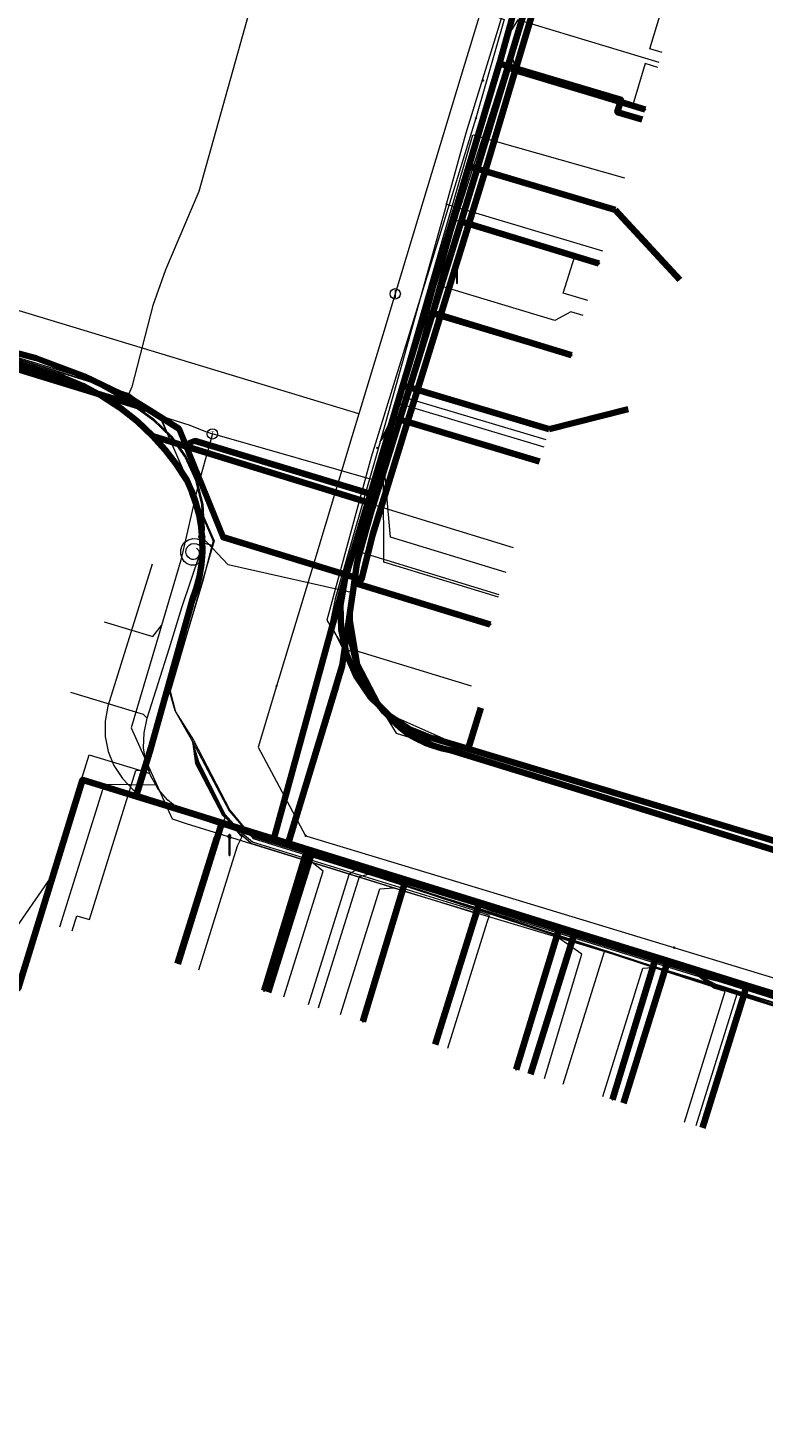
# Model space of a CAD drawing. Extents: x 152558 to 154479, y 462974 to 463683.
# Tile 27 of 256: x 152824 to 152852, y 463467 to 463521. Entities that reach past the tile are written whole.
import ezdxf
from ezdxf.enums import TextEntityAlignment as Align
from ezdxf.lldxf.tags import DXFTag

# ---------------------------------------------------------------- set-up
doc = ezdxf.new("R2010")
doc.units = 0
doc.header["$LTSCALE"] = 0.2
doc.layers.get('0').update_dxf_attribs({"linetype": 'CONTINUOUS'})
for name, color, linetype, lineweight in [('B-RO-KL-DATA_COAXIAAL_17_ZIGGO BV-G', 90, 'KL-DATA-N', 18), ('B-RO-KL-DATA_COAXIAAL_7_ZIGGO BV-G', 90, 'KL-DATA-N', 18), ('B-RO-KL-DATA_DUCT_ZIGGO BV-G', 90, 'CONTINUOUS', 100), ('B-RO-KL-DATA_EUROFIBER NEDERLAND BV-G', 90, 'KL-DATA-N', 18), ('B-RO-KL-DATA_HULPSTUK_KPN BV-S', 90, 'CONTINUOUS', 25), ('B-RO-KL-DATA_HULPSTUK_REGGEFIBER OPERATOR BV-S', 90, 'CONTINUOUS', 25), ('B-RO-KL-DATA_KABELBED_KPN BV-G', 90, 'CONTINUOUS', 100), ('B-RO-KL-DATA_KABELBED_ZIGGO BV-G', 90, 'CONTINUOUS', 100), ('B-RO-KL-DATA_MANTELBUIS_PVC_1.25_KPN BV-G', 90, 'CONTINUOUS', 100), ('B-RO-KL-DATA_MANTELBUIS_PVC_1_KPN BV-G', 90, 'CONTINUOUS', 100), ('B-RO-KL-DATA_MANTELBUIS_ZIGGO BV-G', 90, 'CONTINUOUS', 100), ('B-RO-KL-DATA_REGGEFIBER OPERATOR BV-G', 90, 'KL-DATA-N', 18), ('B-RO-KL-ET_LS_400 V_STEDIN NETBEHEER BV-G', 190, 'KL-LS-N', 18), ('B-RO-KL-ET_LS_GEMEENTE AMERSFOORT-S', 190, 'CONTINUOUS', 25), ('B-RO-KL-ET_LS_HULPSTUK_STEDIN NETBEHEER BV-S', 190, 'CONTINUOUS', 25), ('B-RO-KL-GAS_LD_HULPSTUK_STEDIN NETBEHEER BV-S', 50, 'CONTINUOUS', 25), ('B-RO-KL-GAS_LD_KOPER_22_0.1 BAR_STEDIN NETBEHEER BV-G', 50, 'KL-GAS-LD-N', 18), ('B-RO-KL-GAS_LD_PE_32_0.1 BAR_STEDIN NETBEHEER BV-G', 50, 'KL-GAS-LD-N', 18), ('B-RO-KL-GAS_LD_PVC_110_0.1 BAR_STEDIN NETBEHEER BV-G', 50, 'KL-GAS-LD-N', 18), ('B-RO-KL-GAS_LD_PVC_63_0.1 BAR_STEDIN NETBEHEER BV-G', 50, 'KL-GAS-LD-N', 18), ('B-RO-KL-WATER_100_VITENS-G', 170, 'KL-WATER-N', 18), ('B-RO-KL-WATER_HULPSTUK_VITENS-S', 170, 'CONTINUOUS', 25)]:
    doc.layers.add(name, color=color, linetype=linetype, lineweight=lineweight)
doc.styles.add('NLCS-ISO', font='NLCS-ISO.ttf')
tags = doc.linetypes.add('KL-DATA-N', pattern='A,4,-1,[101,NLCS.SHX,S=0.5,R=0,X=0,Y=0],-1,4,-1,["D",Standard,S=1,R=0,X=-0.25,Y=-0.5],-1.5', length=12.5).pattern_tags.tags
tags[18] = DXFTag(74, 10)
tags = doc.linetypes.add('KL-GAS-LD-N', pattern='A,4,-1,[69,NLCS.SHX,S=0.5,R=0,X=0,Y=0],-1,4,-1,["L",Standard,S=1,R=0,X=0.25,Y=-0.5],-2', length=13).pattern_tags.tags
tags[18] = DXFTag(74, 10)
tags = doc.linetypes.add('KL-LS-N', pattern='A,4,-1,[103,NLCS.SHX,S=0.75,R=0,X=0,Y=0],-1,4,-1,["L",Standard,S=1,R=0,X=0,Y=-0.5],-2', length=13).pattern_tags.tags
tags[18] = DXFTag(74, 10)
doc.linetypes.add('KL-WATER-N', pattern='A,7,-0.5,[168,NLCS.SHX,S=0.75,R=0,X=0.75,Y=0],-2', length=9.5)

# ---------------------------------------------------------------- blocks, each defined once
blk = doc.blocks.new('SKL-WTB_HULP_T STUK-SO')
at = {"color": 0, "linetype": 'ByBlock', "lineweight": 18}
blk.add_circle((0, 0), 1, dxfattribs=at)
at = {"color": 0, "linetype": 'ByBlock', "lineweight": -2, "style": 'NLCS-ISO'}
blk.add_text('T', height=1, dxfattribs=at).set_placement((0, 0), align=Align.MIDDLE_CENTER)
at = {"color": 0, "linetype": 'ByBlock', "lineweight": 18, "style": 'NLCS-ISO', "flags": 1}
for tag, p in [('TYPE', (1.5, 0)), ('OMSCHRIJVING', (1.5, -3)), ('LABEL', (1.5, -1.5))]:
    blk.add_attdef(tag, p, '', height=1, dxfattribs=at)
blk = doc.blocks.new('SKL-WTB_HULP_MOF-SO')
at = {"linetype": 'ByBlock', "lineweight": 18}
h = blk.add_hatch(color=0, dxfattribs=at)
h.dxf.hatch_style = 1
h.paths.add_polyline_path([(-0.5625, 0, 1), (0.5625, 0, 1)])
at = {"color": 0, "linetype": 'ByBlock', "lineweight": 18}
blk.add_circle((0, 0), 0.5625, dxfattribs=at)
at = {"color": 0, "linetype": 'ByBlock', "lineweight": 18, "style": 'NLCS-ISO', "flags": 1}
for tag, p in [('TYPE', (1.5, 0)), ('OMSCHRIJVING', (1.5, -3)), ('LABEL', (1.5, -1.5))]:
    blk.add_attdef(tag, p, '', height=1, dxfattribs=at)
blk = doc.blocks.new('SKL-WTB_HULP_OVERIG-SO')
at = {"color": 0, "linetype": 'ByBlock', "lineweight": 18}
for points in [[(-0.14, 0.14), (0.14, -0.14)], [(0.14, 0.14), (-0.14, -0.14)]]:
    blk.add_lwpolyline(points, dxfattribs=at)
at = {"color": 0, "linetype": 'ByBlock', "lineweight": 18, "style": 'NLCS-ISO', "flags": 1}
for tag, p in [('TYPE', (1.5, 0)), ('OMSCHRIJVING', (1.5, -3)), ('LABEL', (1.5, -1.5))]:
    blk.add_attdef(tag, p, '', height=1, dxfattribs=at)
blk = doc.blocks.new('SKL-WTB_HULP_AFSLUITER-SO')
at = {"color": 0, "linetype": 'ByBlock', "lineweight": 18}
blk.add_lwpolyline([(0, 0.8), (0, -0.8)], dxfattribs=at)
blk.add_circle((0, 0), 1, dxfattribs=at)
at = {"color": 0, "linetype": 'ByBlock', "lineweight": 18, "style": 'NLCS-ISO', "flags": 1}
for tag, p in [('TYPE', (1.5, 0)), ('OMSCHRIJVING', (1.5, -3)), ('LABEL', (1.5, -1.5))]:
    blk.add_attdef(tag, p, '', height=1, dxfattribs=at)
blk = doc.blocks.new('SKL-ET_LS_MAST-SO')
for p, q in [((-0.05, 2.07), (0.05, 2.07)), ((-0.05, -2), (0.05, -2))]:
    blk.add_line(p, q)
for points in [[(-0.18, 1.76), (-0.22, 1.76), (-0.22, 1.84), (-0.18, 1.84), (-0.18, 1.79)], [(-0.18, 1.49), (-0.22, 1.49), (-0.22, 1.57), (-0.18, 1.57), (-0.18, 1.52)], [(-0.18, 1.79), (-0.05, 1.79)], [(-0.18, 1.76), (-0.05, 1.76)], [(-0.18, 1.52), (-0.05, 1.52)], [(-0.18, 1.49), (-0.05, 1.49)], [(-0.05, -2), (-0.05, 2.07)], [(0.05, -2), (0.05, 2.07)], [(0.18, 1.92), (0.05, 1.92)], [(0.18, 1.89), (0.05, 1.89)], [(0.18, 1.66), (0.05, 1.66)], [(0.18, 1.63), (0.05, 1.63)], [(0.18, 1.39), (0.05, 1.39)], [(0.18, 1.36), (0.05, 1.36)], [(0.18, 1.89), (0.22, 1.89), (0.22, 1.97), (0.18, 1.97), (0.18, 1.92)], [(0.18, 1.63), (0.22, 1.63), (0.22, 1.71), (0.18, 1.71), (0.18, 1.66)], [(0.18, 1.36), (0.22, 1.36), (0.22, 1.44), (0.18, 1.44), (0.18, 1.39)]]:
    blk.add_lwpolyline(points)

msp = doc.modelspace()

# ---------------------------------------------------------------- linework, layer by layer
at = {"layer": 'B-RO-KL-DATA_COAXIAAL_17_ZIGGO BV-G', "flags": 128}
msp.add_lwpolyline([(152791.809, 463637.43), (152792.073, 463635.351), (152793.199, 463626.47), (152793.439, 463624.577), (152804.358, 463625.983), (152805.747, 463626.162), (152816.34, 463627.526), (152817.531, 463627.679), (152820.701, 463628.087), (152822.904, 463628.371), (152830.82, 463629.283), (152830.966, 463628.122), (152832.107, 463619.078), (152832.532, 463615.705), (152833.415, 463608.709), (152833.515, 463607.915), (152834.679, 463598.688), (152834.841, 463597.399), (152835.588, 463591.475), (152836.404, 463585.008), (152836.454, 463584.613), (152836.542, 463584.154), (152836.71, 463583.719), (152836.888, 463583.258), (152837.149, 463582.839), (152837.314, 463582.574), (152837.363, 463582.164), (152837.442, 463581.512), (152838.76, 463570.566), (152838.599, 463570.252), (152838.488, 463569.917), (152838.376, 463569.578), (152838.316, 463569.226), (152838.257, 463568.874), (152838.252, 463568.517), (152838.247, 463568.164), (152838.295, 463567.814), (152838.652, 463567.767), (152838.652, 463567.434), (152839.058, 463564.202), (152838.767, 463564.165), (152838.832, 463563.669), (152840.074, 463554.07), (152840.19, 463553.177), (152840.437, 463553.209), (152841.63, 463543.71), (152841.8, 463542.353), (152841.548, 463542.288), (152842.237, 463533.342), (152842.291, 463532.642), (152842.656, 463527.901), (152842.823, 463527.061), (152842.9, 463526.209), (152842.978, 463525.352), (152842.972, 463524.972), (152842.968, 463524.736), (152842.964, 463524.491), (152842.964, 463524.471), (152842.951, 463523.63), (152842.846, 463522.776), (152842.741, 463521.926), (152842.549, 463521.095), (152842.028, 463519.358), (152840.838, 463515.392), (152838.293, 463506.91), (152837.919, 463505.665), (152837.035, 463502.719), (152836.219, 463500), (152836.106, 463499.588), (152836.05, 463499.386), (152835.886, 463498.438), (152835.908, 463497.473), (152836.114, 463496.53), (152836.498, 463495.645), (152837.044, 463494.849), (152837.733, 463494.174), (152838.54, 463493.643), (152839.434, 463493.279), (152840.821, 463492.862), (152856.538, 463488.136)], dxfattribs=at)
at = {"layer": 'B-RO-KL-DATA_COAXIAAL_7_ZIGGO BV-G', "flags": 128}
for points in [[(152829.596, 463484.55), (152830.365, 463487.012), (152831.3, 463490.006), (152833.306, 463489.385), (152836.05, 463499.386), (152836.106, 463499.588), (152836.219, 463500), (152837.035, 463502.719), (152837.919, 463505.665), (152838.293, 463506.91), (152840.838, 463515.392), (152842.028, 463519.358), (152842.549, 463521.095), (152842.741, 463521.926), (152842.846, 463522.776), (152842.951, 463523.63), (152842.964, 463524.471), (152842.964, 463524.491), (152842.968, 463524.736), (152842.97, 463524.854), (152842.653, 463524.851)], [(152842.653, 463524.851), (152842.97, 463524.854), (152842.968, 463524.736), (152842.964, 463524.491), (152842.964, 463524.471), (152842.951, 463523.63), (152842.846, 463522.776), (152842.741, 463521.926), (152842.549, 463521.095), (152842.028, 463519.358), (152840.838, 463515.392), (152838.293, 463506.91), (152837.919, 463505.665), (152837.035, 463502.719), (152836.219, 463500), (152836.106, 463499.588), (152836.05, 463499.386), (152833.306, 463489.385), (152834.797, 463488.923), (152833.09, 463483.458)], [(152842.653, 463524.851), (152842.97, 463524.854), (152842.968, 463524.736), (152842.964, 463524.491), (152842.964, 463524.471), (152842.951, 463523.63), (152842.846, 463522.776), (152842.741, 463521.926), (152842.549, 463521.095), (152842.028, 463519.358), (152840.838, 463515.392), (152838.293, 463506.91), (152837.919, 463505.665), (152837.035, 463502.719), (152836.219, 463500), (152836.106, 463499.588), (152836.05, 463499.386), (152833.306, 463489.385), (152834.797, 463488.923), (152841.255, 463486.922), (152844.941, 463485.78), (152848.534, 463484.667), (152851.59, 463483.72), (152849.872, 463478.22)], [(152842.653, 463524.851), (152842.97, 463524.854), (152842.968, 463524.736), (152842.964, 463524.491), (152842.964, 463524.471), (152842.951, 463523.63), (152842.846, 463522.776), (152842.741, 463521.926), (152842.549, 463521.095), (152842.028, 463519.358), (152840.838, 463515.392), (152838.293, 463506.91), (152837.919, 463505.665), (152837.035, 463502.719), (152836.219, 463500), (152836.106, 463499.588), (152836.05, 463499.386), (152833.306, 463489.385), (152834.797, 463488.923), (152841.255, 463486.922), (152844.941, 463485.78), (152848.534, 463484.667), (152846.818, 463479.174)], [(152842.653, 463524.851), (152842.97, 463524.854), (152842.968, 463524.736), (152842.964, 463524.491), (152842.964, 463524.471), (152842.951, 463523.63), (152842.846, 463522.776), (152842.741, 463521.926), (152842.549, 463521.095), (152842.028, 463519.358), (152840.838, 463515.392), (152838.293, 463506.91), (152837.919, 463505.665), (152837.035, 463502.719), (152836.219, 463500), (152836.106, 463499.588), (152836.05, 463499.386), (152833.306, 463489.385), (152834.797, 463488.923), (152841.255, 463486.922), (152844.941, 463485.78), (152843.227, 463480.291)], [(152842.653, 463524.851), (152842.97, 463524.854), (152842.968, 463524.736), (152842.964, 463524.491), (152842.964, 463524.471), (152842.951, 463523.63), (152842.846, 463522.776), (152842.741, 463521.926), (152842.549, 463521.095), (152842.028, 463519.358), (152840.838, 463515.392), (152838.293, 463506.91), (152837.919, 463505.665), (152837.035, 463502.719), (152836.219, 463500), (152836.106, 463499.588), (152836.05, 463499.386), (152833.306, 463489.385), (152834.797, 463488.923), (152841.255, 463486.922), (152839.543, 463481.442)], [(152842.653, 463524.851), (152842.97, 463524.854), (152842.968, 463524.736), (152842.964, 463524.491), (152842.964, 463524.471), (152842.951, 463523.63), (152842.846, 463522.776), (152842.741, 463521.926), (152842.549, 463521.095), (152842.028, 463519.358), (152840.838, 463515.392), (152838.293, 463506.91), (152837.919, 463505.665), (152837.035, 463502.719), (152836.219, 463500), (152836.106, 463499.588), (152836.05, 463499.386), (152835.886, 463498.438), (152835.908, 463497.473), (152836.114, 463496.53), (152836.498, 463495.645), (152837.044, 463494.849), (152837.733, 463494.174), (152838.54, 463493.643), (152839.434, 463493.279), (152840.821, 463492.862), (152856.538, 463488.136), (152855.279, 463482.577), (152860.971, 463480.813), (152859.245, 463475.287)], [(152842.653, 463524.851), (152842.97, 463524.854), (152842.968, 463524.736), (152842.964, 463524.491), (152842.964, 463524.471), (152842.951, 463523.63), (152842.846, 463522.776), (152842.741, 463521.926), (152842.549, 463521.095), (152842.028, 463519.358), (152840.838, 463515.392), (152838.293, 463506.91), (152837.919, 463505.665), (152837.035, 463502.719), (152836.219, 463500), (152836.106, 463499.588), (152836.05, 463499.386), (152835.886, 463498.438), (152835.908, 463497.473), (152836.114, 463496.53), (152836.498, 463495.645), (152837.044, 463494.849), (152837.733, 463494.174), (152838.54, 463493.643), (152839.434, 463493.279), (152840.821, 463492.862), (152856.538, 463488.136), (152855.279, 463482.577), (152860.971, 463480.813), (152862.835, 463480.236), (152863.482, 463479.972), (152864.072, 463479.6), (152864.589, 463479.13), (152865.017, 463478.578), (152865.341, 463477.96), (152865.554, 463477.295), (152865.647, 463476.602), (152865.619, 463475.905), (152865.47, 463475.224), (152863.296, 463468.264), (152862.718, 463468.444)], [(152842.653, 463524.851), (152842.97, 463524.854), (152842.968, 463524.736), (152842.964, 463524.491), (152842.964, 463524.471), (152842.951, 463523.63), (152842.846, 463522.776), (152842.741, 463521.926), (152842.549, 463521.095), (152842.028, 463519.358), (152840.838, 463515.392), (152838.293, 463506.91), (152838.858, 463506.742), (152843.947, 463505.224), (152847, 463506)], [(152842.653, 463524.851), (152842.97, 463524.854), (152842.968, 463524.736), (152842.964, 463524.491), (152842.964, 463524.471), (152842.951, 463523.63), (152842.846, 463522.776), (152842.741, 463521.926), (152842.549, 463521.095), (152842.028, 463519.358), (152840.838, 463515.392), (152841.479, 463515.2), (152846.492, 463513.706), (152849, 463511)]]:
    msp.add_lwpolyline(points, dxfattribs=at)
at = {"layer": 'B-RO-KL-DATA_DUCT_ZIGGO BV-G', "flags": 128}
msp.add_lwpolyline([(152843.529, 463522.089), (152842.66, 463519.17), (152841.479, 463515.2), (152838.858, 463506.742), (152838.473, 463505.5), (152837.919, 463505.665), (152837.035, 463502.719), (152836.106, 463499.588), (152831.342, 463501.047), (152829.89, 463504.624), (152829.643, 463505.231), (152828.429, 463505.997), (152822.984, 463507.665), (152818.393, 463509.072), (152811.892, 463511.064), (152811.605, 463511.152), (152801.757, 463514.169), (152801.088, 463514.374), (152791.241, 463517.391), (152790.188, 463517.713), (152784.16, 463519.559)], dxfattribs=at)
at = {"layer": 'B-RO-KL-DATA_EUROFIBER NEDERLAND BV-G', "flags": 128}
for points in [[(152571.462, 463494.696), (152614, 463485.4), (152615.1, 463482.7), (152678.5, 463464.8), (152679.7, 463464.8), (152685.6, 463462.8), (152698, 463459.2), (152703.7, 463457.3), (152720.1, 463452.4), (152731.7, 463448.8), (152732.3, 463448.7), (152740.2, 463446.1), (152747.8, 463444.1), (152751.2, 463443), (152751.7, 463443.2), (152755.2, 463454.3), (152761, 463474.3), (152761.9, 463477.7), (152762.9, 463480.9), (152763.8, 463484.5), (152767, 463494.7), (152767.9, 463498.1), (152771.4, 463509.8), (152772.7, 463513.8), (152773, 463514.2), (152773.3, 463514.3), (152777.9, 463512.9), (152778.3, 463513.1), (152778.7, 463514.1), (152780, 463518.5), (152780.5, 463519), (152783.3, 463520.1), (152784, 463520), (152812.4, 463511.4), (152827.7, 463506.6), (152828.9, 463505.7), (152831, 463500.9), (152829.3, 463495.1), (152829.5, 463494.3), (152830.2, 463493.2), (152831.6, 463490.5), (152832.5, 463489.4), (152849.6, 463484.1), (152851.2, 463483.7), (152861.1, 463480.6), (152863.2, 463479.8), (152867, 463476.5), (152873.3, 463475), (152874.7, 463474.9), (152876.8, 463474.9), (152881.9, 463474), (152891.4, 463471.3), (152897.6, 463470.1), (152916, 463466.8), (152936.3, 463462.9), (152942.5, 463461), (152953.3, 463457.5), (152965.2, 463453.3), (152966.3, 463453.1), (152970.6, 463451.7), (152972.3, 463451), (152973.1, 463450), (152970.9, 463430.7), (152971.4, 463430.6), (152977.2, 463429.9), (152982.1, 463429), (152996.4, 463426.6), (153020, 463422.8), (153038, 463419.8), (153049.2, 463418), (153058.3, 463416.6), (153059.7, 463417.6), (153063.1, 463420.1), (153066.7, 463423.6), (153085.6, 463442.6), (153093.4, 463450.7), (153096, 463452.3), (153099.1, 463449.1), (153103.8, 463442.4), (153107.1, 463435.7), (153107.4, 463434.8), (153109.9, 463428.3), (153112, 463421.3), (153112.9, 463413.6), (153112.9, 463407.3), (153113.3, 463406.2), (153113.1, 463402.8), (153112.1, 463396.3), (153110.6, 463390.3), (153110.2, 463388.1), (153111.1, 463387.4), (153112.3, 463387), (153118.7, 463385.3), (153121.5, 463384.9)], [(152571.462, 463494.696), (152614, 463485.4), (152615.1, 463482.7), (152678.5, 463464.8), (152679.7, 463464.8), (152685.6, 463462.8), (152698, 463459.2), (152703.7, 463457.3), (152720.1, 463452.4), (152731.7, 463448.8), (152732.3, 463448.7), (152740.2, 463446.1), (152747.8, 463444.1), (152751.2, 463443), (152751.7, 463443.2), (152755.2, 463454.3), (152761, 463474.3), (152761.9, 463477.7), (152762.9, 463480.9), (152763.8, 463484.5), (152767, 463494.7), (152767.9, 463498.1), (152771.4, 463509.8), (152772.7, 463513.8), (152773, 463514.2), (152773.3, 463514.3), (152777.9, 463512.9), (152778.3, 463513.1), (152778.7, 463514.1), (152780, 463518.5), (152780.5, 463519), (152783.3, 463520.1), (152784, 463520), (152812.4, 463511.4), (152827.7, 463506.6), (152828.9, 463505.7), (152831, 463500.9), (152829.3, 463495.1), (152829.5, 463494.3), (152830.2, 463493.2), (152831.6, 463490.5), (152832.5, 463489.4), (152849.6, 463484.1), (152851.2, 463483.7), (152861.1, 463480.6), (152863.2, 463479.8), (152867, 463476.5), (152873.3, 463475), (152874.7, 463474.9), (152876.8, 463474.9), (152881.9, 463474), (152891.4, 463471.3), (152897.6, 463470.1), (152916, 463466.8), (152936.3, 463462.9), (152936.5, 463462.8)]]:
    msp.add_lwpolyline(points, dxfattribs=at)
at = {"layer": 'B-RO-KL-DATA_KABELBED_KPN BV-G', "flags": 128}
for points in [[(152837.152, 463502.324), (152837.152, 463502.324), (152839.446, 463509.723), (152840.541, 463513.255), (152841.131, 463515.159), (152842.343, 463519.2), (152842.561, 463519.926), (152843.22, 463522.173), (152843.454, 463523.126), (152843.56, 463523.747), (152843.663, 463524.54), (152843.704, 463525.338), (152843.682, 463526.137), (152843.626, 463526.725), (152843.202, 463530.103), (152843.066, 463531.183), (152842.416, 463536.356), (152841.987, 463539.776)], [(152842.338, 463519.202), (152842.561, 463519.926), (152843.22, 463522.173), (152843.454, 463523.126), (152848.804, 463521.412)], [(152842.338, 463519.202), (152842.343, 463519.2), (152847.654, 463517.58)], [(152792.544, 463517.214), (152825.167, 463507.22), (152825.935, 463506.894), (152826.67, 463506.502), (152827.368, 463506.045), (152828.022, 463505.529), (152828.628, 463504.956)], [(152839.446, 463509.723), (152840.541, 463513.255), (152845.869, 463511.632)], [(152839.446, 463509.723), (152844.805, 463508.087)], [(152828.628, 463504.956), (152829.108, 463504.422), (152829.545, 463503.852), (152829.937, 463503.251), (152830.134, 463502.815), (152830.294, 463502.365), (152830.415, 463501.902), (152830.497, 463501.431), (152830.54, 463500.955), (152830.542, 463500.477), (152830.504, 463500), (152830.425, 463499.523), (152830.305, 463499.055), (152830.147, 463498.599), (152828.552, 463492.886), (152827.979, 463491.045), (152833.853, 463489.203)], [(152837.153, 463502.324), (152837.152, 463502.324), (152835.901, 463502.712), (152830.168, 463504.481), (152828.628, 463504.956)], [(152830.168, 463504.481), (152835.901, 463502.712)], [(152836.243, 463498.119), (152836.371, 463498.999), (152836.411, 463499.276), (152836.516, 463500), (152836.534, 463500.12), (152836.565, 463500.245), (152836.807, 463501.208), (152837.152, 463502.324)], [(152839.245, 463493.151), (152838.527, 463493.424), (152837.311, 463494.618), (152836.525, 463496.131), (152836.525, 463496.131), (152836.525, 463496.131), (152836.247, 463497.813), (152836.243, 463498.119), (152836.371, 463498.999), (152836.411, 463499.276), (152841.667, 463497.676)], [(152836.243, 463498.119), (152835.948, 463496.078), (152833.853, 463489.203)], [(152864.825, 463485.179), (152847.883, 463490.436), (152840.173, 463492.799), (152839.827, 463492.874), (152839.488, 463492.975), (152839.157, 463493.101), (152838.836, 463493.251), (152838.527, 463493.424), (152838.189, 463493.686), (152837.872, 463493.973), (152837.579, 463494.285), (152837.311, 463494.618), (152837.07, 463494.972), (152836.858, 463495.344), (152836.676, 463495.731), (152836.525, 463496.131), (152836.525, 463496.131), (152836.525, 463496.131), (152836.406, 463496.542), (152836.32, 463496.961), (152836.266, 463497.386), (152836.247, 463497.813), (152836.243, 463498.119), (152836.243, 463498.12)], [(152833.869, 463489.255), (152835.708, 463495.293)], [(152833.853, 463489.203), (152834.587, 463488.973), (152835.931, 463488.551), (152838.395, 463487.779), (152844.339, 463485.915), (152848.061, 463484.748), (152854.183, 463482.829)], [(152835.931, 463488.551), (152834.587, 463488.973), (152832.927, 463483.514)], [(152835.931, 463488.551), (152838.395, 463487.779), (152836.745, 463482.322)], [(152844.339, 463485.915), (152842.674, 463480.469)], [(152848.061, 463484.749), (152848.061, 463484.748), (152846.396, 463479.306)]]:
    msp.add_lwpolyline(points, dxfattribs=at)
at = {"layer": 'B-RO-KL-DATA_KABELBED_ZIGGO BV-G', "flags": 128}
for points in [[(152842.028, 463519.358), (152842.741, 463521.926), (152842.951, 463523.63), (152842.964, 463524.471)], [(152843.948, 463524.383), (152843.971, 463524.133), (152843.529, 463522.089), (152842.66, 463519.17)], [(152840.838, 463515.392), (152842.028, 463519.358)], [(152842.66, 463519.17), (152841.479, 463515.2)], [(152842.66, 463519.17), (152842.028, 463519.358)], [(152842.66, 463519.17), (152846.724, 463517.958), (152846.58, 463517.479), (152847.543, 463517.192)], [(152838.293, 463506.91), (152840.838, 463515.392)], [(152841.479, 463515.2), (152838.858, 463506.742)], [(152841.479, 463515.2), (152840.838, 463515.392)], [(152846.492, 463513.706), (152841.479, 463515.2)], [(152846.492, 463513.706), (152849, 463511)], [(152823.157, 463508.222), (152824.115, 463507.97), (152825.975, 463507.274), (152827.764, 463506.402), (152828.429, 463505.997)], [(152828.429, 463505.997), (152822.984, 463507.665)], [(152837.919, 463505.665), (152838.293, 463506.91)], [(152838.858, 463506.742), (152838.293, 463506.91)], [(152838.858, 463506.742), (152838.473, 463505.5)], [(152843.947, 463505.224), (152838.858, 463506.742)], [(152828.429, 463505.997), (152829.643, 463505.231), (152829.89, 463504.624)], [(152843.947, 463505.224), (152847, 463506)], [(152836.106, 463499.588), (152836.687, 463499.41), (152837.116, 463501.122), (152838.473, 463505.5)], [(152837.035, 463502.719), (152837.919, 463505.665)], [(152838.473, 463505.5), (152837.919, 463505.665)], [(152843.573, 463503.979), (152838.473, 463505.5)], [(152829.89, 463504.624), (152830.252, 463504.771), (152837.035, 463502.719)], [(152829.89, 463504.624), (152831.342, 463501.047), (152836.106, 463499.588)], [(152836.106, 463499.588), (152837.035, 463502.719)], [(152836.05, 463499.386), (152836.106, 463499.588)], [(152833.306, 463489.385), (152836.05, 463499.386)], [(152840.821, 463492.862), (152839.434, 463493.279), (152838.54, 463493.643), (152837.733, 463494.174), (152837.044, 463494.849), (152836.498, 463495.645), (152836.114, 463496.53), (152835.908, 463497.473), (152835.886, 463498.438), (152836.05, 463499.386)], [(152841.305, 463494.445), (152840.821, 463492.862)], [(152856.538, 463488.136), (152840.821, 463492.862)], [(152815.202, 463478.17), (152817.447, 463485.441), (152823.418, 463483.596), (152825.912, 463491.67), (152831.3, 463490.006)], [(152829.596, 463484.55), (152831.3, 463490.006)], [(152831.3, 463490.006), (152833.306, 463489.385)], [(152833.306, 463489.385), (152834.797, 463488.923)], [(152834.797, 463488.923), (152833.09, 463483.458)], [(152834.797, 463488.923), (152841.255, 463486.922)], [(152839.543, 463481.442), (152841.255, 463486.922)], [(152841.255, 463486.922), (152844.941, 463485.78)], [(152843.227, 463480.291), (152844.941, 463485.78)], [(152844.941, 463485.78), (152848.534, 463484.667)], [(152846.818, 463479.174), (152848.534, 463484.667)], [(152848.534, 463484.667), (152851.59, 463483.72)], [(152849.872, 463478.22), (152851.59, 463483.72)], [(152851.59, 463483.72), (152855.279, 463482.577)]]:
    msp.add_lwpolyline(points, dxfattribs=at)
at = {"layer": 'B-RO-KL-DATA_MANTELBUIS_PVC_1.25_KPN BV-G', "flags": 128}
msp.add_lwpolyline([(152830.168, 463504.481), (152835.901, 463502.712)], dxfattribs=at)
at = {"layer": 'B-RO-KL-DATA_MANTELBUIS_PVC_1_KPN BV-G', "flags": 128}
msp.add_lwpolyline([(152833.869, 463489.255), (152835.708, 463495.293)], dxfattribs=at)
at = {"layer": 'B-RO-KL-DATA_MANTELBUIS_ZIGGO BV-G', "flags": 128}
msp.add_lwpolyline([(152835.167, 463499.875), (152831.342, 463501.047)], dxfattribs=at)
at = {"layer": 'B-RO-KL-DATA_REGGEFIBER OPERATOR BV-G', "flags": 128}
for points in [[(152829.869, 463526.12), (152831.488, 463525.4), (152832.122, 463524.819), (152832.543, 463524.465), (152832.827, 463523.923), (152832.829, 463523.063), (152830.408, 463514.407), (152829.119, 463511.38), (152828.623, 463509.999), (152827.817, 463506.864), (152827.702, 463506.587), (152828.928, 463505.685), (152830.954, 463500.893), (152830.56, 463499.357), (152829.265, 463495.066), (152829.483, 463494.349), (152830.154, 463493.152), (152831.575, 463490.473), (152832.213, 463489.734), (152832.543, 463489.443), (152841.218, 463486.779), (152841.666, 463486.614), (152849.617, 463484.149), (152861.117, 463480.57), (152863.233, 463479.848), (152864.067, 463478.982), (152866.556, 463476.86), (152867.025, 463476.476), (152873.347, 463474.963), (152874.723, 463474.861), (152876.826, 463474.903), (152879.116, 463474.523), (152881.884, 463473.956), (152886.485, 463472.754), (152890.835, 463471.518), (152891.443, 463471.289), (152897.607, 463470.079), (152906.664, 463468.479), (152916.044, 463466.809), (152924.14, 463465.167), (152932.324, 463463.605), (152936.267, 463462.922), (152942.479, 463461.022), (152953.275, 463457.463), (152965.214, 463453.343), (152966.286, 463453.145), (152970.614, 463451.703), (152972.043, 463451.075), (152973.079, 463450.04), (152972.422, 463444.249), (152970.913, 463430.665), (152971.397, 463430.636), (152975.421, 463430.131), (152977.233, 463429.872), (152978.917, 463429.569), (152979.483, 463429.47), (152983.157, 463428.857), (152996.428, 463426.649), (153013.999, 463423.805), (153020.003, 463422.786), (153038.022, 463419.826), (153049.211, 463418.019), (153055.896, 463416.964), (153058.292, 463416.647), (153059.739, 463417.607), (153063.097, 463420.059), (153066.652, 463423.589), (153075.688, 463432.635), (153085.555, 463442.598), (153093.411, 463450.749), (153096.581, 463452.576)], [(152829.869, 463526.12), (152831.488, 463525.4), (152832.122, 463524.819), (152832.543, 463524.465), (152832.827, 463523.923), (152832.829, 463523.063), (152830.408, 463514.407), (152829.119, 463511.38), (152828.623, 463509.999), (152827.817, 463506.864), (152827.702, 463506.587)], [(152829.9, 463526.1), (152831.558, 463525.59), (152831.495, 463525.276), (152831.771, 463524.347), (152836.091, 463522.959), (152841.816, 463521.202), (152842.204, 463521.055), (152841.112, 463517.239)], [(152839.977, 463513.917), (152840.745, 463516.676), (152841.974, 463520.679), (152842.477, 463522.363), (152842.658, 463523.469)], [(152778.969, 463515.078), (152779.998, 463518.497), (152780.549, 463518.968), (152783.261, 463520.147), (152784.03, 463520.001), (152790.425, 463517.98), (152791.423, 463517.722), (152801.335, 463514.699), (152801.972, 463514.546), (152802.874, 463514.226), (152811.62, 463511.608), (152812.38, 463511.41), (152822.166, 463508.327), (152823.117, 463508.012), (152824.554, 463507.571), (152827.702, 463506.587)], [(152841.112, 463517.239), (152837.063, 463504.138), (152835.357, 463497.837), (152838.031, 463493.472), (152860.413, 463486.58), (152870.425, 463483.412), (152876.417, 463481.771), (152876.747, 463481.019), (152875.709, 463475.475), (152875.77, 463475.13)], [(152837.42, 463504.731), (152837.794, 463505.487), (152840.995, 463516.605), (152846.858, 463514.934)], [(152839.977, 463513.917), (152837.42, 463504.731), (152835.679, 463498.668), (152835.482, 463497.714), (152836.084, 463496.508), (152837.628, 463494.259), (152841.25, 463492.651), (152861.945, 463486.425), (152871.532, 463483.59), (152872.238, 463483.392), (152878.763, 463481.374), (152880.333, 463481.104), (152881.672, 463481.238), (152882.701, 463481.511), (152883.76, 463481.259), (152885.083, 463480.892), (152889.155, 463479.974), (152891.426, 463479.282), (152896.902, 463478.13), (152916.652, 463474.803), (152926.528, 463472.936), (152927.926, 463472.768), (152935.803, 463471.249), (152945.241, 463468.27), (152946.785, 463467.742), (152955.399, 463464.959), (152966.43, 463461.19), (152973.918, 463458.766), (152974.355, 463458.854), (152974.516, 463459.434), (152974.678, 463460.015), (152974.841, 463460.594), (152975.005, 463461.173), (152975.535, 463461.373), (152979.938, 463460.311), (152981.605, 463459.9)], [(152839.977, 463513.917), (152846.011, 463512.111)], [(152827.702, 463506.587), (152828.928, 463505.685), (152830.954, 463500.893), (152830.56, 463499.357), (152829.265, 463495.066), (152829.483, 463494.349), (152830.154, 463493.152), (152831.575, 463490.473), (152832.213, 463489.734), (152832.543, 463489.443), (152841.218, 463486.779), (152841.666, 463486.614), (152849.617, 463484.149), (152861.117, 463480.57), (152863.233, 463479.848), (152864.067, 463478.982), (152864.567, 463478.556)], [(152837.42, 463504.731), (152837.877, 463505.449), (152838.202, 463506.501), (152843.824, 463504.817)], [(152837.42, 463504.731), (152837.917, 463505.429), (152838.143, 463506.209), (152843.742, 463504.541)], [(152830.316, 463500.618), (152830.376, 463500.561), (152830.414, 463500.487), (152830.424, 463500.404), (152830.405, 463500.323), (152830.359, 463500.253), (152830.293, 463500.203), (152830.213, 463500.179), (152830.129, 463500.184), (152830.053, 463500.217), (152829.979, 463500.284), (152829.929, 463500.371), (152829.909, 463500.469), (152829.919, 463500.569), (152829.96, 463500.66), (152830.028, 463500.734), (152830.114, 463500.784), (152830.213, 463500.804), (152830.312, 463500.793), (152830.404, 463500.752), (152830.51, 463500.652), (152830.576, 463500.523), (152830.595, 463500.379), (152830.566, 463500.236), (152830.49, 463500.112), (152830.377, 463500.02), (152830.24, 463499.97), (152830.095, 463499.97), (152829.957, 463500.018), (152829.843, 463500.109), (152829.767, 463500.233), (152829.713, 463500.393), (152829.713, 463500.561), (152829.767, 463500.72), (152829.869, 463500.854), (152830.009, 463500.948), (152830.172, 463500.992), (152830.339, 463500.983), (152830.496, 463500.92), (152830.623, 463500.81), (152830.914, 463500.735)], [(152836.084, 463496.508), (152836.299, 463496.717), (152840.937, 463495.296)], [(152830.154, 463493.152), (152830.27, 463492.293), (152831.326, 463490.303), (152831.418, 463490.196), (152830.997, 463489.456), (152829.476, 463484.589)], [(152830.154, 463493.152), (152830.317, 463492.307), (152831.356, 463490.308), (152831.999, 463489.523), (152832.071, 463489.459), (152831.886, 463489.097), (152830.389, 463484.304)], [(152840.024, 463481.293), (152841.548, 463486.17), (152841.64, 463486.422), (152841.188, 463486.583), (152832.48, 463489.261), (152832.089, 463489.584), (152831.423, 463490.327), (152830.416, 463492.324), (152830.154, 463493.152)], [(152839.645, 463481.412), (152841.164, 463486.272), (152841.231, 463486.455), (152841.122, 463486.494), (152832.43, 463489.206), (152832.035, 463489.559), (152831.379, 463490.325), (152830.377, 463492.313), (152830.154, 463493.152)], [(152849.172, 463478.435), (152850.715, 463483.374), (152850.753, 463483.482), (152850.318, 463483.616), (152849.617, 463484.149)], [(152849.617, 463484.149), (152850.344, 463483.661), (152851.196, 463483.387), (152849.61, 463478.298)], [(152859.483, 463475.214), (152861.106, 463480.411), (152850.4, 463483.761), (152849.617, 463484.149)], [(152859.087, 463475.337), (152860.63, 463480.276), (152860.67, 463480.395), (152850.365, 463483.698), (152849.617, 463484.149)]]:
    msp.add_lwpolyline(points, dxfattribs=at)
at = {"layer": 'B-RO-KL-ET_LS_400 V_STEDIN NETBEHEER BV-G', "flags": 128}
for points in [[(152843.525, 463524.58), (152843.214, 463523.475), (152843.166, 463523.303), (152842.382, 463520.52), (152841.762, 463518.321), (152840.383, 463513.428), (152839.639, 463510.787), (152838.931, 463508.273), (152837.744, 463504.059), (152837.24, 463502.271), (152836.725, 463500.442), (152836.416, 463499.348), (152836.291, 463498.904), (152831.534, 463499.984), (152830.524, 463501.057)], [(152848.2, 463519.4), (152842.736, 463521.04), (152842.401, 463520.515), (152842.382, 463520.52)], [(152778.614, 463513.851), (152779.387, 463515.754), (152779.638, 463516.411), (152780.081, 463517.174), (152780.642, 463517.856), (152781.304, 463518.438), (152782.051, 463518.907), (152782.718, 463519.23), (152783.419, 463519.463), (152784.145, 463519.604), (152784.882, 463519.649), (152785.622, 463519.598), (152826.097, 463507.168), (152826.64, 463506.898), (152827.164, 463506.611), (152827.675, 463506.304), (152828.172, 463505.975), (152828.658, 463505.624), (152829.355, 463504.947), (152829.917, 463504.151), (152830.32, 463503.266), (152830.556, 463502.321), (152830.611, 463501.348), (152830.574, 463501.051)], [(152778.66, 463513.832), (152779.38, 463515.604), (152779.371, 463515.572), (152779.683, 463516.389), (152780.122, 463517.145), (152780.678, 463517.821), (152781.334, 463518.398), (152782.075, 463518.863), (152782.737, 463519.184), (152783.432, 463519.415), (152784.151, 463519.554), (152784.882, 463519.599), (152785.613, 463519.549), (152786.44, 463519.295), (152793.497, 463517.127), (152795.991, 463516.362), (152796.661, 463516.156), (152798.346, 463515.638), (152803.476, 463514.062), (152807.377, 463512.864), (152807.855, 463512.717), (152809.521, 463512.205), (152812.743, 463511.216), (152814.37, 463510.716), (152817.917, 463509.626), (152820.414, 463508.859), (152826.081, 463507.118), (152826.617, 463506.854), (152827.139, 463506.568), (152827.648, 463506.262), (152828.144, 463505.934), (152828.626, 463505.586), (152829.317, 463504.914), (152829.873, 463504.126), (152830.273, 463503.249), (152830.506, 463502.313), (152830.561, 463501.35), (152830.524, 463501.057)], [(152845.265, 463509.62), (152844.786, 463509.764), (152844.164, 463509.429), (152839.639, 463510.787)], [(152842.571, 463500.639), (152837.24, 463502.271)], [(152872.938, 463472.706), (152872.888, 463472.72), (152872.606, 463472.226), (152866.143, 463474.29), (152866.049, 463474.356), (152866.012, 463474.423), (152866.004, 463474.5), (152866.15, 463475.254), (152866.162, 463475.983), (152866.045, 463476.703), (152865.803, 463477.392), (152865.444, 463478.027), (152864.979, 463478.589), (152864.714, 463478.814), (152864.422, 463479.061), (152864.284, 463479.141), (152863.791, 463479.427), (152861.941, 463480.005), (152859.433, 463480.788), (152858.544, 463481.066), (152856.497, 463481.706), (152856.019, 463481.855), (152853.397, 463482.674), (152850.903, 463483.453), (152848.68, 463484.181), (152846.565, 463484.874), (152846.089, 463485.03), (152843.868, 463485.757), (152838.761, 463487.43), (152836.955, 463488.022), (152836.478, 463488.178), (152834.557, 463488.807), (152830.159, 463490.247), (152829.654, 463490.517), (152829.207, 463490.875), (152828.834, 463491.309), (152828.74, 463491.471), (152828.547, 463491.804), (152828.508, 463491.914), (152828.357, 463492.344), (152828.269, 463492.91), (152828.288, 463493.482), (152828.414, 463494.048), (152829.253, 463496.733), (152829.764, 463498.367), (152830.439, 463500.394), (152830.524, 463501.057)], [(152828.601, 463500), (152826.887, 463494.517), (152826.779, 463493.936), (152826.784, 463493.344), (152826.9, 463492.764), (152827.124, 463492.217), (152827.449, 463491.722), (152827.86, 463491.298), (152828.345, 463490.96), (152828.885, 463490.718), (152850.918, 463483.501), (152863.805, 463479.474), (152878.187, 463475.015), (152890.775, 463471.462), (152892.977, 463479.635)], [(152842.017, 463498.821), (152836.725, 463500.442)], [(152825.449, 463495.054), (152828.253, 463494.202), (152828.414, 463494.048)], [(152817.508, 463476.83), (152817.887, 463478.055), (152824.7, 463487.901), (152826.162, 463492.638), (152828.031, 463492.061)], [(152828.031, 463492.061), (152828.508, 463491.914)], [(152825.035, 463485.98), (152826.76, 463491.498), (152828.74, 463491.471)], [(152834.645, 463482.978), (152836.229, 463488.049), (152836.478, 463488.178)], [(152835.027, 463482.858), (152836.61, 463487.924), (152836.955, 463488.022)], [(152844.488, 463479.903), (152846.089, 463485.03)]]:
    msp.add_lwpolyline(points, dxfattribs=at)
at = {"layer": 'B-RO-KL-GAS_LD_KOPER_22_0.1 BAR_STEDIN NETBEHEER BV-G', "flags": 128}
for points in [[(152848.315, 463519.783), (152847.836, 463519.927), (152848.296, 463521.46), (152843.379, 463522.413), (152843.268, 463523.177)], [(152848.143, 463519.209), (152847.664, 463519.352), (152847.147, 463517.628), (152842.684, 463518.968), (152842.549, 463519.53), (152842.236, 463519.208)], [(152845.438, 463510.195), (152844.486, 463510.481), (152844.935, 463511.912), (152840.349, 463513.288)], [(152844.777, 463507.992), (152839.453, 463509.589), (152839.13, 463509.164)], [(152841.989, 463498.728), (152837.55, 463500.087), (152837.539, 463503.334)], [(152842.282, 463499.684), (152837.816, 463501.048), (152837.592, 463503.526)], [(152826.752, 463497.777), (152828.628, 463497.207), (152828.961, 463497.628)], [(152833.691, 463483.276), (152835.207, 463488.131), (152834.789, 463488.47)], [(152835.886, 463482.59), (152837.404, 463487.449), (152837.941, 463487.492)], [(152843.772, 463480.126), (152845.213, 463484.928), (152844.269, 463485.581)], [(152846.015, 463479.426), (152847.564, 463484.383), (152848.102, 463484.429)]]:
    msp.add_lwpolyline(points, dxfattribs=at)
at = {"layer": 'B-RO-KL-GAS_LD_PE_32_0.1 BAR_STEDIN NETBEHEER BV-G', "flags": 128}
msp.add_lwpolyline([(152825.513, 463485.83), (152825.694, 463486.411), (152826.173, 463486.266), (152827.973, 463492.027), (152828.51, 463492.069)], dxfattribs=at)
at = {"layer": 'B-RO-KL-GAS_LD_PVC_110_0.1 BAR_STEDIN NETBEHEER BV-G', "flags": 128}
for points in [[(152840.733, 463549.515), (152841.035, 463546.635), (152841.092, 463546.092), (152841.615, 463541.101), (152841.705, 463540.485), (152841.731, 463540.307), (152842.311, 463536.328), (152842.416, 463535.607), (152842.723, 463533.499), (152843.074, 463530.538), (152843.153, 463529.871), (152843.276, 463528.84), (152843.311, 463527.348), (152843.318, 463527.072), (152843.386, 463524.208), (152843.268, 463523.177), (152843.136, 463522.024), (152842.236, 463519.208), (152842.087, 463518.742), (152840.433, 463513.559), (152840.349, 463513.288), (152839.546, 463510.689), (152839.13, 463509.164), (152839.012, 463508.732), (152837.631, 463503.668), (152837.592, 463503.526), (152837.549, 463503.369), (152837.539, 463503.334), (152837.49, 463503.164), (152830.928, 463505.04)], [(152830.928, 463505.04), (152830.372, 463503.014), (152829.711, 463500.163), (152828.961, 463497.628), (152828.872, 463497.328), (152827.787, 463493.672), (152828.51, 463492.069), (152829.371, 463490.154), (152829.91, 463489.984), (152834.171, 463488.662), (152834.789, 463488.47), (152837.941, 463487.492), (152838.598, 463487.288), (152843.748, 463485.737), (152844.269, 463485.581), (152848.102, 463484.429), (152848.18, 463484.405), (152853.753, 463482.693), (152853.861, 463482.66), (152857.113, 463481.661), (152860.072, 463480.752), (152861.202, 463480.408), (152863.289, 463479.773), (152863.613, 463479.671), (152864.425, 463479.307), (152864.978, 463479.061), (152865.986, 463478.689), (152867.108, 463478.367), (152873.705, 463476.471)], [(152830.657, 463505.134), (152830.928, 463505.04)]]:
    msp.add_lwpolyline(points, dxfattribs=at)
at = {"layer": 'B-RO-KL-GAS_LD_PVC_63_0.1 BAR_STEDIN NETBEHEER BV-G', "flags": 128}
msp.add_lwpolyline([(152791.631, 463517.273), (152793.626, 463516.678), (152795.881, 463516.006), (152795.976, 463515.978), (152798.15, 463515.33), (152804.003, 463513.586), (152806.146, 463512.942), (152806.622, 463512.791), (152809.494, 463511.882), (152814.388, 463510.334), (152816.469, 463509.676), (152817.135, 463509.465), (152820.574, 463508.377), (152830.059, 463505.377), (152830.657, 463505.134)], dxfattribs=at)
at = {"layer": 'B-RO-KL-WATER_100_VITENS-G', "flags": 128}
for points in [[(152839.013, 463547.718), (152839.256, 463545.779), (152840.012, 463539.748), (152840.521, 463535.687), (152841.153, 463530.641), (152841.893, 463524.733), (152842.016, 463523.755), (152841.276, 463521.308), (152840.536, 463518.861), (152839.068, 463514.003), (152837.995, 463510.454)], [(152836.593, 463505.816), (152825.121, 463509.294), (152820.902, 463510.573), (152814.852, 463512.407), (152809.995, 463513.879), (152803.945, 463515.713), (152798.81, 463517.27), (152793.953, 463518.742), (152789.762, 463520.013), (152777.557, 463523.713)], [(152837.995, 463510.454), (152837.515, 463508.867), (152836.593, 463505.816)], [(152836.593, 463505.816), (152836.324, 463504.926), (152834.771, 463499.791), (152833.41, 463495.292), (152832.695, 463492.927), (152833.611, 463491.217), (152834.526, 463489.507), (152834.577, 463489.491), (152838.796, 463488.211), (152843.93, 463486.653), (152853.642, 463483.705), (152859.692, 463481.869), (152862.375, 463481.055), (152866.788, 463479.716), (152869.025, 463479.154), (152871.502, 463478.532)]]:
    msp.add_lwpolyline(points, dxfattribs=at)

# ---------------------------------------------------------------- block references
at = {"layer": 'B-RO-KL-DATA_HULPSTUK_KPN BV-S', "xscale": 0.2, "yscale": 0.2, "zscale": 0.2}
for name, p in [('SKL-WTB_HULP_MOF-SO', (152842.338, 463519.202)), ('SKL-WTB_HULP_OVERIG-SO', (152842.338, 463519.202)), ('SKL-WTB_HULP_OVERIG-SO', (152842.338, 463519.202)), ('SKL-WTB_HULP_OVERIG-SO', (152847.654, 463517.58)), ('SKL-WTB_HULP_OVERIG-SO', (152845.869, 463511.632)), ('SKL-WTB_HULP_MOF-SO', (152839.446, 463509.723)), ('SKL-WTB_HULP_OVERIG-SO', (152839.446, 463509.723)), ('SKL-WTB_HULP_OVERIG-SO', (152839.446, 463509.723)), ('SKL-WTB_HULP_OVERIG-SO', (152844.805, 463508.087)), ('SKL-WTB_HULP_OVERIG-SO', (152828.628, 463504.956)), ('SKL-WTB_HULP_OVERIG-SO', (152828.628, 463504.956)), ('SKL-WTB_HULP_OVERIG-SO', (152828.628, 463504.956)), ('SKL-WTB_HULP_OVERIG-SO', (152837.152, 463502.324)), ('SKL-WTB_HULP_OVERIG-SO', (152837.152, 463502.324)), ('SKL-WTB_HULP_OVERIG-SO', (152837.153, 463502.324)), ('SKL-WTB_HULP_OVERIG-SO', (152836.243, 463498.12)), ('SKL-WTB_HULP_OVERIG-SO', (152836.243, 463498.119)), ('SKL-WTB_HULP_OVERIG-SO', (152836.243, 463498.119)), ('SKL-WTB_HULP_OVERIG-SO', (152841.667, 463497.676)), ('SKL-WTB_HULP_MOF-SO', (152839.245, 463493.151)), ('SKL-WTB_HULP_OVERIG-SO', (152839.245, 463493.151)), ('SKL-WTB_HULP_OVERIG-SO', (152833.853, 463489.203)), ('SKL-WTB_HULP_OVERIG-SO', (152833.853, 463489.203)), ('SKL-WTB_HULP_OVERIG-SO', (152833.853, 463489.203)), ('SKL-WTB_HULP_MOF-SO', (152835.931, 463488.551)), ('SKL-WTB_HULP_OVERIG-SO', (152835.931, 463488.551)), ('SKL-WTB_HULP_OVERIG-SO', (152835.931, 463488.551)), ('SKL-WTB_HULP_MOF-SO', (152844.339, 463485.915)), ('SKL-WTB_HULP_OVERIG-SO', (152844.339, 463485.915)), ('SKL-WTB_HULP_MOF-SO', (152848.061, 463484.749)), ('SKL-WTB_HULP_OVERIG-SO', (152848.061, 463484.749)), ('SKL-WTB_HULP_OVERIG-SO', (152832.927, 463483.514)), ('SKL-WTB_HULP_OVERIG-SO', (152836.745, 463482.322)), ('SKL-WTB_HULP_OVERIG-SO', (152842.674, 463480.469)), ('SKL-WTB_HULP_OVERIG-SO', (152846.396, 463479.306))]:
    msp.add_blockref(name, p, dxfattribs=at)
at = {"layer": 'B-RO-KL-DATA_HULPSTUK_REGGEFIBER OPERATOR BV-S', "xscale": 0.2, "yscale": 0.2, "zscale": 0.2}
for p in [(152841.4, 463518.7), (152841.112, 463517.239), (152839.977, 463513.917), (152838.4, 463508.4), (152837.3, 463504.5), (152829.7, 463496.7), (152842.6, 463492.3), (152834.4, 463488.9), (152838.6, 463487.6), (152843.8, 463486), (152848.6, 463484.5)]:
    msp.add_blockref('SKL-WTB_HULP_OVERIG-SO', p, dxfattribs=at)
at = {"layer": 'B-RO-KL-ET_LS_GEMEENTE AMERSFOORT-S', "xscale": 0.2, "yscale": 0.2, "zscale": 0.2}
for p in [(152840.385, 463511.259), (152831.588, 463489.146)]:
    msp.add_blockref('SKL-ET_LS_MAST-SO', p, dxfattribs=at)
at = {"layer": 'B-RO-KL-ET_LS_HULPSTUK_STEDIN NETBEHEER BV-S', "xscale": 0.2, "yscale": 0.2, "zscale": 0.2}
msp.add_blockref('SKL-WTB_HULP_MOF-SO', (152830.524, 463501.057), dxfattribs=at)
at = {"layer": 'B-RO-KL-GAS_LD_HULPSTUK_STEDIN NETBEHEER BV-S', "xscale": 0.2, "yscale": 0.2, "zscale": 0.2}
msp.add_blockref('SKL-WTB_HULP_T STUK-SO', (152830.928, 463505.04), dxfattribs=at)
at = {"layer": 'B-RO-KL-WATER_HULPSTUK_VITENS-S', "xscale": 0.2, "yscale": 0.2, "zscale": 0.2}
for name, p in [('SKL-WTB_HULP_AFSLUITER-SO', (152837.995, 463510.454)), ('SKL-WTB_HULP_OVERIG-SO', (152833.41, 463495.292)), ('SKL-WTB_HULP_OVERIG-SO', (152834.526, 463489.507)), ('SKL-WTB_HULP_OVERIG-SO', (152834.526, 463489.507)), ('SKL-WTB_HULP_OVERIG-SO', (152848.786, 463485.179)), ('SKL-WTB_HULP_OVERIG-SO', (152848.786, 463485.179)), ('SKL-WTB_HULP_OVERIG-SO', (152848.786, 463485.179)), ('SKL-WTB_HULP_OVERIG-SO', (152848.786, 463485.179)), ('SKL-WTB_HULP_OVERIG-SO', (152848.786, 463485.179)), ('SKL-WTB_HULP_OVERIG-SO', (152848.786, 463485.179))]:
    msp.add_blockref(name, p, dxfattribs=at)

doc.saveas('drawing.dxf')
